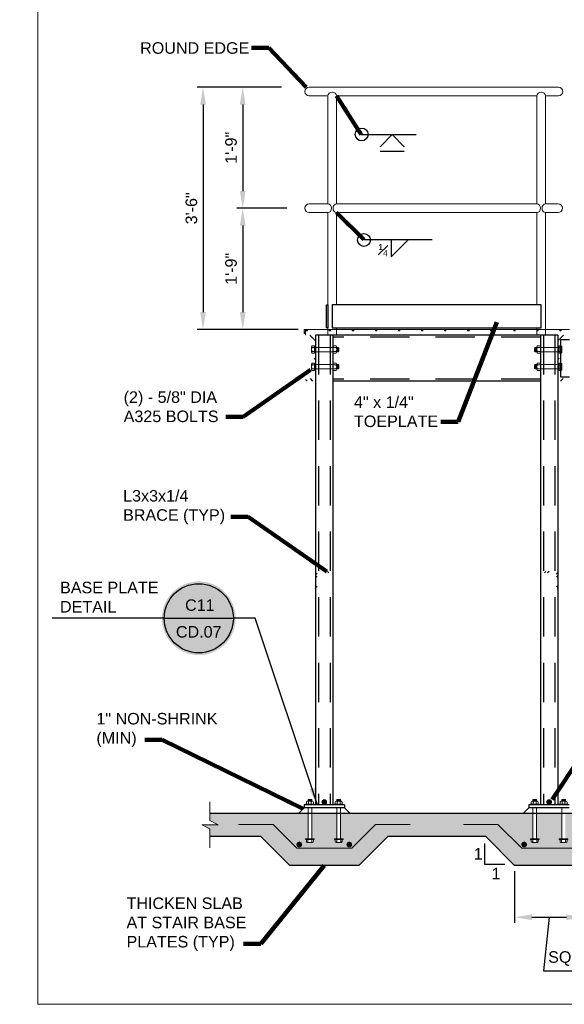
# Model space of a CAD drawing. Header units: inches. Extents: x -997 to -514, y 300 to 628.
# Tile 1 of 9: x -997 to -903, y 300 to 471. Entities that reach past the tile are written whole.
import ezdxf
from ezdxf.enums import TextEntityAlignment as Align

# ---------------------------------------------------------------- set-up
doc = ezdxf.new("R2010")
doc.units = ezdxf.units.IN
doc.header["$MEASUREMENT"] = 0
doc.linetypes.add('DGN Style 2', pattern=[11.367213, 6.820328, -4.546885])
doc.layers.get('DefPoints').update_dxf_attribs({"lineweight": 0})
for name, color, linetype, lineweight in [('G-ANNO-DIMS', 2, 'Continuous', 0), ('G-ANNO-MASK', 1, 'Continuous', 0), ('G-ANNO-NOTE', 4, 'Continuous', 30), ('G-ANNO-PATT', 250, 'Continuous', 0), ('S-ACCS-STRS-FRMG', 127, 'Continuous', 30), ('S-ANNO-DIMS', 2, 'Continuous', 0), ('S-BRCG-DIA~', 25, 'Continuous', 30), ('S-COLS-PRIM', 2, 'Continuous', 30), ('S-FABR-PL~~', 183, 'Continuous', 30), ('S-FNDN-FTNG', 182, 'Continuous', 30), ('S-FNDN-TRMT', 28, 'Continuous', 30), ('S-FSTN-ABLT', 86, 'Continuous', 13), ('S-FSTN-MISC', 35, 'Continuous', 13), ('S-PLAT-FRMG', 101, 'Continuous', 30), ('S-PLAT-GRTG', 1, 'Continuous', 13), ('S-REIN-RBAR', 1, 'Continuous', 70), ('S-SAFE-HRAL', 2, 'Continuous', 13)]:
    doc.layers.add(name, color=color, linetype=linetype, lineweight=lineweight)
doc.layers.add('G-ANNO-NPLT', color=2, linetype='Continuous', lineweight=0, plot=False)
doc.styles.add("AEC_AC_06ArchDims-CC_3-4_1'", font='arial.ttf', dxfattribs={"height": 2})
doc.styles.add("AEC_AC_44Text-LeftTop_1_1'", font='arial.ttf', dxfattribs={"height": 1.5})
doc.styles.add("AEC_AC_45Text-LeftTop_3-4_1'", font='arial.ttf', dxfattribs={"height": 2})
doc.styles.add('Arial', font='arial.ttf')
doc.styles.add('Style-font002', font='font002.shx')
doc.dimstyles.new("AEC_AC_06_Arch-Dims_3-4_1'", dxfattribs={"dimtxt": 2, "dimasz": 3, "dimexe": 1, "dimexo": 1, "dimgap": 1, "dimtad": 1, "dimdec": 4, "dimzin": 15, "dimdsep": 46, "dimlunit": 4, "dimtxsty": "AEC_AC_06ArchDims-CC_3-4_1'", "dimcen": 0.09, "dimclrd": 256, "dimclre": 256, "dimazin": 2, "dimtfac": 0.7, "dimtdec": 4, "dimtix": 1, "dimtmove": 1, "dimatfit": 3, "dimfxl": 1, "dimfrac": 1, "dimtolj": 1, "dimtzin": 15, "dimlwd": 30, "dimlwe": 30, "dimarcsym": 0})
doc.dimstyles.new("AEC_AC_45_Notes_3-4_1'", dxfattribs={"dimtxt": 2, "dimasz": 3, "dimexe": 1, "dimexo": 1, "dimgap": 1, "dimtad": 1, "dimjust": 1, "dimdec": 3, "dimzin": 15, "dimdsep": 46, "dimlunit": 5, "dimtxsty": "AEC_AC_45Text-LeftTop_3-4_1'", "dimblk": 'NONE', "dimcen": 0.09, "dimclrd": 256, "dimclre": 256, "dimazin": 2, "dimtfac": 0.7, "dimtdec": 3, "dimtmove": 1, "dimatfit": 1, "dimfxl": 1, "dimfrac": 1, "dimtolj": 1, "dimtzin": 15, "dimlwd": 30, "dimlwe": 30, "dimarcsym": 0})
doc.dimstyles.new('ARIAL', dxfattribs={"dimtxt": 0.125, "dimasz": 0.125, "dimexe": 0.0625, "dimexo": 0.0625, "dimgap": 0.0625, "dimtad": 1, "dimtoh": 1, "dimdec": 4, "dimzin": 3, "dimdsep": 46, "dimlunit": 4, "dimtxsty": 'Arial', "dimcen": 0.0625, "dimclrd": 30, "dimclre": 30, "dimclrt": 256, "dimadec": 0, "dimazin": 0, "dimtfac": 1, "dimtdec": 4, "dimtmove": 2, "dimatfit": 3, "dimfxl": 1, "dimtolj": 1, "dimtzin": 0, "dimlwd": -1, "dimlwe": -1, "dimarcsym": 1})

# ---------------------------------------------------------------- blocks, each defined once
blk = doc.blocks.new('FASTHR')
at = {"extrusion": (0, 0, -1)}
blk.add_hatch(color=3, dxfattribs=at).paths.add_polyline_path([(0.43, 0.87), (0.3, 1.13), (0.55, 1.13)])
blk.add_hatch(color=3).paths.add_polyline_path([(0.43, 0.87), (0.3, 1.13), (0.55, 1.13)])
for p, q in [((-1.31, 0.25), (1.31, 0.25)), ((-1.31, 0.25), (-1.31, 0)), ((-1.31, 0), (1.31, 0)), ((-1.06, 0.87), (-1.06, 0.25)), ((-0.81, 1.13), (0.81, 1.13)), ((-0.55, 1.66), (0.55, 1.66)), ((-0.55, 1.13), (-0.55, 1.66)), ((-0.43, 1.13), (-0.43, 0.25)), ((-0.38, 0), (0.38, 0)), ((-0.36, 1.39), (0.36, 1.39)), ((0.43, 1.13), (0.43, 0.25)), ((0.55, 1.13), (0.55, 1.66)), ((1.06, 0.87), (1.06, 0.25)), ((1.31, 0.25), (1.31, 0))]:
    blk.add_line(p, q)
blk.add_arc((-0.81, 0.88), 0.25, 90, 180)
blk.add_arc((-0.81, 0.88), 0.25, 90, 180, dxfattribs=at)
for points in [[(-0.3, 1.13), (-0.43, 0.87), (-0.55, 1.13)], [(0.3, 1.13), (0.43, 0.87), (0.55, 1.13)]]:
    blk.add_3dface(points)
blk = doc.blocks.new('FASTHD')
at = {"extrusion": (0, 0, -1)}
blk.add_hatch(color=3, dxfattribs=at).paths.add_polyline_path([(0.63, 0.88), (0.5, 1.13), (0.75, 1.13)])
blk.add_hatch(color=3).paths.add_polyline_path([(0.62, 0.88), (0.5, 1.13), (0.75, 1.13)])
for p, q in [((-1.31, 0.25), (1.31, 0.25)), ((-1.31, 0.25), (-1.31, 0)), ((-1.31, 0), (1.31, 0)), ((-1.06, 0.88), (-1.06, 0.25)), ((-0.81, 1.13), (0.81, 1.13)), ((-0.63, 1.13), (-0.63, 0.25)), ((-0.38, 0), (0.37, 0)), ((0.62, 1.13), (0.62, 0.25)), ((1.06, 0.88), (1.06, 0.25)), ((1.31, 0.25), (1.31, 0))]:
    blk.add_line(p, q)
blk.add_arc((-0.81, 0.88), 0.25, 90, 180)
blk.add_arc((-0.81, 0.88), 0.25, 90, 180, dxfattribs=at)
for points in [[(-0.5, 1.13), (-0.63, 0.88), (-0.75, 1.13)], [(0.5, 1.13), (0.62, 0.88), (0.75, 1.13)]]:
    blk.add_3dface(points)
blk = doc.blocks.new('*D78')
at = {"layer": 'DefPoints', "color": 0, "transparency": 16777216}
for p in [(-950.77, 459.53), (-958.49, 438.53), (-949.83, 438.53)]:
    blk.add_point(p, dxfattribs=at)
at = {"layer": 'G-ANNO-DIMS', "lineweight": 30, "transparency": 16777216}
for p, q in [((-951.77, 459.53), (-959.49, 459.53)), ((-958.49, 456.53), (-958.49, 441.53)), ((-950.83, 438.53), (-959.49, 438.53))]:
    blk.add_line(p, q, dxfattribs=at)
at = {"layer": 'G-ANNO-DIMS', "transparency": 16777216}
for points in [[(-958.99, 456.53), (-957.99, 456.53), (-958.49, 459.53)], [(-958.99, 441.53), (-957.99, 441.53), (-958.49, 438.53)]]:
    blk.add_solid(points, dxfattribs=at)
at = {"layer": 'G-ANNO-DIMS', "color": 0, "lineweight": 30, "transparency": 16777216, "insert": (-960.51, 449.03), "char_height": 2, "attachment_point": 5, "rotation": 90, "style": "AEC_AC_06ArchDims-CC_3-4_1'"}
blk.add_mtext('\\A1;1\'-9"', dxfattribs=at)
blk = doc.blocks.new('*D77')
at = {"layer": 'DefPoints', "color": 0, "transparency": 16777216}
for p in [(-949.83, 438.53), (-958.49, 417.53), (-950.5, 417.53)]:
    blk.add_point(p, dxfattribs=at)
at = {"layer": 'G-ANNO-DIMS', "lineweight": 30, "transparency": 16777216}
for p, q in [((-950.83, 438.53), (-959.49, 438.53)), ((-958.49, 435.53), (-958.49, 420.53)), ((-951.5, 417.53), (-959.49, 417.53))]:
    blk.add_line(p, q, dxfattribs=at)
at = {"layer": 'G-ANNO-DIMS', "transparency": 16777216}
for points in [[(-958.99, 435.53), (-957.99, 435.53), (-958.49, 438.53)], [(-958.99, 420.53), (-957.99, 420.53), (-958.49, 417.53)]]:
    blk.add_solid(points, dxfattribs=at)
at = {"layer": 'G-ANNO-DIMS', "color": 0, "lineweight": 30, "transparency": 16777216, "insert": (-960.51, 428.03), "char_height": 2, "attachment_point": 5, "rotation": 90, "style": "AEC_AC_06ArchDims-CC_3-4_1'"}
blk.add_mtext('\\A1;1\'-9"', dxfattribs=at)
blk = doc.blocks.new('*D79')
at = {"layer": 'DefPoints', "color": 0, "transparency": 16777216}
for p in [(-950.77, 459.53), (-965.37, 417.53), (-947.85, 417.53)]:
    blk.add_point(p, dxfattribs=at)
at = {"layer": 'G-ANNO-DIMS', "lineweight": 30, "transparency": 16777216}
for p, q in [((-951.77, 459.53), (-966.37, 459.53)), ((-965.37, 456.53), (-965.37, 420.53)), ((-948.85, 417.53), (-966.37, 417.53))]:
    blk.add_line(p, q, dxfattribs=at)
at = {"layer": 'G-ANNO-DIMS', "transparency": 16777216}
for points in [[(-965.87, 456.53), (-964.87, 456.53), (-965.37, 459.53)], [(-965.87, 420.53), (-964.87, 420.53), (-965.37, 417.53)]]:
    blk.add_solid(points, dxfattribs=at)
at = {"layer": 'G-ANNO-DIMS', "color": 0, "lineweight": 30, "transparency": 16777216, "insert": (-967.39, 438.53), "char_height": 2, "attachment_point": 5, "rotation": 90, "style": "AEC_AC_06ArchDims-CC_3-4_1'"}
blk.add_mtext('\\A1;3\'-6"', dxfattribs=at)
blk = doc.blocks.new('*D82')
at = {"layer": 'DefPoints', "color": 0, "transparency": 16777216}
for p in [(-911.33, 324.52), (-899.33, 324.52), (-899.33, 315.54)]:
    blk.add_point(p, dxfattribs=at)
at = {"layer": 'G-ANNO-DIMS', "lineweight": 30, "transparency": 16777216}
for p, q in [((-911.33, 323.52), (-911.33, 314.54)), ((-899.33, 323.52), (-899.33, 314.54)), ((-908.33, 315.54), (-902.33, 315.54)), ((-905.33, 315.54), (-906.33, 306.26)), ((-906.33, 306.26), (-886.99, 306.26))]:
    blk.add_line(p, q, dxfattribs=at)
at = {"layer": 'G-ANNO-DIMS', "transparency": 16777216}
for points in [[(-908.33, 316.04), (-908.33, 315.04), (-911.33, 315.54)], [(-902.33, 316.04), (-902.33, 315.04), (-899.33, 315.54)]]:
    blk.add_solid(points, dxfattribs=at)
at = {"layer": 'G-ANNO-DIMS', "color": 0, "lineweight": 30, "transparency": 16777216, "insert": (-896.66, 310.03), "char_height": 2, "attachment_point": 5, "style": "AEC_AC_06ArchDims-CC_3-4_1'"}
blk.add_mtext('\\A1;1\'-0"\\PSQUARE MIN', dxfattribs=at)
blk = doc.blocks.new('_None')
blk = doc.blocks.new('*U123')
at = {"true_color": 0xffffff}
h = blk.add_hatch(color=7, dxfattribs=at)
h.dxf.hatch_style = 1
edge = h.paths.add_edge_path()
edge.add_arc((0, 0), 0.4, 0, 360)
blk.add_line((-0.375, 0), (0.375, 0))
blk.add_circle((0, 0), 0.375)
at = {"layer": 'G-ANNO-NOTE'}
blk.add_line((-0.375, 0), (-1.589, 0), dxfattribs=at)
at = {"style": 'Arial'}
blk.add_attdef('LEFTTITLE', text='', height=0.125, dxfattribs=at).set_placement((-1.491, 0.063), align=Align.BOTTOM_LEFT)
for tag, p in [('DETAIL_001', (-0.106, 0.08)), ('2REFSHEET_001', (-0.232, -0.209))]:
    blk.add_attdef(tag, p, '', height=0.125, dxfattribs=at)
blk.add_attdef('LEFTTITLE2', text='', height=0.125, dxfattribs=at).set_placement((-1.491, -0.063), align=Align.TOP_LEFT)
at = {"layer": 'G-ANNO-NOTE'}
blk.add_leader([(1.286, -2.024), (0.61, 0), (0.375, 0)], dimstyle='ARIAL', override={"dimscale": 1, "dimasz": 0.1875, "dimgap": 0.0625, "dimtad": 0, "dimclrd": 4}, dxfattribs=at)

msp = doc.modelspace()

# ---------------------------------------------------------------- hatches: boundary and pattern name
at = {"layer": 'G-ANNO-PATT'}
h = msp.add_hatch(dxfattribs=at)
h.set_pattern_fill('AR-CONC', color=256, style=0, pattern_type=2)
h.set_pattern_definition([(50, (-898.291, 331.0183), (4.78173, -0.41835), [0.5, -5.5]), (355, (-898.291, 331.0183), (-0.925, 5.01461), [0.4, -4.4]), (100.4514, (-897.8926, 330.9835), (3.85673, 4.59627), [0.42494, -4.67428]), (46.184, (-898.291, 332.3517), (7.11494, -1.10346), [0.75, -8.25]), (96.6356, (-897.698, 332.26), (6.23108, 6.49412), [0.6374, -7.01142]), (351.184, (-898.291, 332.352), (6.2311, 6.49412), [0.6, -6.6]), (21, (-897.6244, 332.0183), (3.97938, -2.68413), [0.5, -5.5]), (326, (-897.6244, 332.0183), (1.6221, 4.83433), [0.4, -4.4]), (71.4514, (-897.293, 331.7947), (5.60148, 2.1502), [0.42494, -4.67428]), (37.5, (-898.291, 331.0183), (0.081066, 2.219292), [0, -4.346667, 0, -4.466667, 0, -4.416667]), (7.5, (-898.291, 331.0183), (1.753797, 2.62941), [0, -2.546667, 0, -4.246667, 0, -1.683333]), (327.5, (-899.7777, 331.0183), (3.558816, -0.150366), [0, -1.666667, 0, -5.2, 0, -6.9]), (317.5, (-900.4444, 331.0183), (3.88791, 0.66737), [0, -2.16667, 0, -3.45333, 0, -4.9])])
h.paths.add_polyline_path([(-782.94964, 328.6666, -0.414213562), (-783.09252, 328.52373), (-783.1997, 328.52373), (-783.27095, 328.52373), (-783.8427, 328.52373), (-783.9142, 328.52373), (-784.02121, 328.52373, -0.414213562), (-784.16408, 328.6666), (-784.1637, 329.02388), (-784.3072, 329.02388), (-784.3072, 329.16688), (-783.8697, 329.16688), (-783.8697, 333.52438), (-789.0577, 333.52438), (-900.83145, 333.52438), (-902.51895, 333.52438), (-902.51895, 329.16688), (-902.08145, 329.16688), (-902.08145, 329.02388), (-902.22445, 329.02388), (-902.22439, 328.6666, -0.414213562), (-902.36727, 328.52373), (-902.47445, 328.52373), (-902.5457, 328.52373), (-903.11745, 328.52373), (-903.18895, 328.52373), (-903.29596, 328.52373, -0.414213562), (-903.43883, 328.6666), (-903.43845, 329.02388), (-903.58195, 329.02388), (-903.58195, 329.16688), (-903.14445, 329.16688), (-903.14445, 333.52438), (-907.5197, 333.52438), (-907.5197, 329.16688), (-907.0822, 329.16688), (-907.0822, 329.02388), (-907.2252, 329.02388), (-907.22514, 328.6666, -0.414213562), (-907.36802, 328.52373), (-907.4752, 328.52373), (-907.54645, 328.52373), (-908.1182, 328.52373), (-908.1897, 328.52373), (-908.29671, 328.52373, -0.414213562), (-908.43958, 328.6666), (-908.4392, 329.02388), (-908.5827, 329.02388), (-908.5827, 329.16688), (-908.1452, 329.16688), (-908.1452, 333.52438), (-909.8327, 333.52438), (-939.8362, 333.52438), (-941.5242, 333.52438), (-941.5242, 329.16688), (-941.0867, 329.16688), (-941.0867, 329.02388), (-941.2297, 329.02388), (-941.22964, 328.6666, -0.414213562), (-941.37252, 328.52373), (-941.4797, 328.52373), (-941.55095, 328.52373), (-942.1227, 328.52373), (-942.1942, 328.52373), (-942.30121, 328.52373, -0.414213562), (-942.44408, 328.6666), (-942.4437, 329.02388), (-942.5872, 329.02388), (-942.5872, 329.16688), (-942.1497, 329.16688), (-942.1497, 333.52438), (-946.52495, 333.52438), (-946.52495, 329.16688), (-946.08745, 329.16688), (-946.08745, 329.02388), (-946.23045, 329.02388), (-946.23039, 328.6666, -0.414213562), (-946.37327, 328.52373), (-946.48045, 328.52373), (-946.5517, 328.52373), (-947.12345, 328.52373), (-947.19495, 328.52373), (-947.30196, 328.52373, -0.414213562), (-947.44483, 328.6666), (-947.44445, 329.02388), (-947.58795, 329.02388), (-947.58795, 329.16688), (-947.15045, 329.16688), (-947.15045, 333.52438), (-948.83745, 333.52438), (-964.1677, 333.52438), (-964.1677, 332.29513), (-962.7302, 331.57638), (-965.60645, 331.57638), (-964.1677, 330.85763), (-964.1677, 329.52438), (-955.3372, 329.52438), (-950.3372, 324.52438), (-938.3372, 324.52438), (-933.3372, 329.52438), (-916.3322, 329.52438), (-911.3322, 324.52438), (-899.3322, 324.52438), (-894.3322, 329.52438), (-794.5572, 329.52438), (-789.5572, 324.52438), (-777.5572, 324.52438), (-772.5572, 329.52438), (-770.80545, 329.52438), (-770.80545, 330.85763), (-772.2442, 331.57638), (-769.36795, 331.57638), (-770.80545, 332.29513), (-770.80545, 333.52438), (-778.0562, 333.52438), (-783.2442, 333.52438), (-783.2442, 329.16688), (-782.8067, 329.16688), (-782.8067, 329.02388), (-782.9497, 329.02388)])
at = {"layer": 'S-COLS-PRIM'}
for points in [[(-943.83679, 335.52438, 1), (-944.83679, 335.52438, 1)], [(-904.83204, 335.52438, 1), (-905.83204, 335.52438, 1)]]:
    msp.add_hatch(color=256, dxfattribs=at).paths.add_polyline_path(points)
at = {"layer": 'S-REIN-RBAR'}
h = msp.add_hatch(color=256, dxfattribs=at)
edge = h.paths.add_edge_path()
edge.add_arc((-948.67598, 328.14399), 0.5, 0, 360)
h = msp.add_hatch(color=256, dxfattribs=at)
edge = h.paths.add_edge_path()
edge.add_arc((-939.99841, 328.14399), 0.5, 180, 540, ccw=False)
h = msp.add_hatch(color=256, dxfattribs=at)
edge = h.paths.add_edge_path()
edge.add_arc((-909.67098, 328.14399), 0.5, 0, 360)

# ---------------------------------------------------------------- linework, layer by layer
at = {"layer": 'G-ANNO-MASK'}
for p, q in [((-964.1677, 332.29513, 0.00197), (-964.1677, 335.56863, 0.00197)), ((-964.1677, 330.85763, 0.00197), (-964.1677, 327.58413, 0.00197))]:
    msp.add_line(p, q, dxfattribs=at)
at = {"layer": 'G-ANNO-MASK', "elevation": 0.00197, "flags": 128}
msp.add_lwpolyline([(-964.1677, 330.85763), (-965.60645, 331.57638), (-962.7302, 331.57638), (-964.1677, 332.29513)], dxfattribs=at)
at = {"layer": 'G-ANNO-NOTE'}
for p, q in [((-937.95345, 451.35038, 0.00197), (-928.4282, 451.35038, 0.00197)), ((-934.67545, 449.20763, 0.00197), (-932.5667, 451.31638, 0.00197)), ((-930.46395, 449.21363, 0.00197), (-932.5667, 451.31638, 0.00197)), ((-934.67545, 448.45738, 0.00197), (-930.46395, 448.45738, 0.00197)), ((-937.46245, 433.12388, 0.00197), (-925.60595, 433.12388, 0.00197)), ((-932.7492, 433.12388, 0.00197), (-932.7492, 430.11863, 0.00197)), ((-932.7492, 430.11863, 0.00197), (-929.74395, 433.12388, 0.00197)), ((-916.5681, 328.30001, 0.00197), (-916.5681, 324.73951, 0.00197)), ((-916.5681, 324.73951, 0.00197), (-913.0076, 324.73951, 0.00197))]:
    msp.add_line(p, q, dxfattribs=at)
for centre in [(-937.85534, 451.35023, 0.00197), (-937.46259, 433.02555, 0.00197)]:
    msp.add_circle(centre, 1.11117, dxfattribs=at)
at = {"layer": 'G-ANNO-NPLT', "ltscale": 1.333333}
msp.add_3dface([(-514.01978, 628.42891, -3.51772), (-994.01978, 628.42891, -3.51772), (-994.01978, 300.42891, -3.51772), (-514.01978, 300.42891, -3.51772)], dxfattribs=at)
at = {"layer": 'S-ACCS-STRS-FRMG', "linetype": 'Continuous'}
for p, q in [((-903.3617, 415.79013, 0.00197), (-901.8217, 415.79013, 0.00197)), ((-903.3617, 415.79013, 0.00197), (-903.3617, 409.27863, 0.00197)), ((-903.3617, 409.27863, 0.00197), (-901.8217, 409.27863, 0.00197))]:
    msp.add_line(p, q, dxfattribs=at)
at = {"layer": 'S-ANNO-DIMS'}
msp.add_point((-911.3322, 324.52438, 0.00197), dxfattribs=at)
at = {"layer": 'S-BRCG-DIA~', "linetype": 'Continuous'}
for p, q in [((-945.8372, 375.33163, 0.00197), (-945.55995, 375.05438, 0.00197)), ((-945.8372, 374.79813, 0.00197), (-945.5872, 374.54813, 0.00197)), ((-944.3117, 375.53538, 0.00197), (-944.0617, 375.28538, 0.00197)), ((-943.77845, 375.53538, 0.00197), (-943.52845, 375.28538, 0.00197)), ((-905.89045, 375.53538, 0.00197), (-906.14045, 375.28538, 0.00197)), ((-905.3572, 375.53538, 0.00197), (-905.6072, 375.28538, 0.00197)), ((-903.8317, 375.33163, 0.00197), (-904.10895, 375.05438, 0.00197)), ((-903.8317, 374.79813, 0.00197), (-904.0817, 374.54813, 0.00197)), ((-945.8372, 373.06863, 0.00197), (-945.5872, 372.81863, 0.00197)), ((-903.8317, 373.06863, 0.00197), (-904.0817, 372.81863, 0.00197))]:
    msp.add_line(p, q, dxfattribs=at)
for p in [(-945.8372, 372.53538, 0.00197), (-945.8372, 372.53538, 0.00197), (-903.8317, 372.53538, 0.00197), (-903.8317, 372.53538, 0.00197)]:
    msp.add_point(p, dxfattribs=at)
at = {"layer": 'S-COLS-PRIM', "linetype": 'Continuous'}
for p, q in [((-945.8372, 416.53463, 0.00197), (-945.8372, 335.02438, 0.00197)), ((-942.8367, 416.53463, 0.00197), (-942.8367, 335.02438, 0.00197)), ((-906.8322, 416.53463, 0.00197), (-906.8322, 335.02438, 0.00197)), ((-903.8317, 416.53463, 0.00197), (-903.8317, 335.02438, 0.00197))]:
    msp.add_line(p, q, dxfattribs=at)
at = {"layer": 'S-COLS-PRIM', "linetype": 'DGN Style 2'}
for p, q in [((-945.3372, 416.53463, 0.00197), (-945.3372, 335.02438, 0.00197)), ((-943.33695, 416.53463, 0.00197), (-943.33695, 335.02438, 0.00197)), ((-906.33195, 416.53463, 0.00197), (-906.33195, 335.02438, 0.00197)), ((-904.3317, 416.53463, 0.00197), (-904.3317, 335.02438, 0.00197))]:
    msp.add_line(p, q, dxfattribs=at)
at = {"layer": 'S-FABR-PL~~', "linetype": 'Continuous'}
for p, q in [((-940.83645, 335.02438, 0.00197), (-947.8372, 335.02438, 0.00197)), ((-947.8372, 335.02438, 0.00197), (-947.8372, 334.52463, 0.00197)), ((-940.83645, 335.02438, 0.00197), (-940.83645, 334.52463, 0.00197)), ((-901.8317, 335.02438, 0.00197), (-908.83245, 335.02438, 0.00197)), ((-908.83245, 335.02438, 0.00197), (-908.83245, 334.52463, 0.00197)), ((-940.83645, 334.52463, 0.00197), (-947.8372, 334.52463, 0.00197)), ((-901.8317, 334.52463, 0.00197), (-908.83245, 334.52463, 0.00197))]:
    msp.add_line(p, q, dxfattribs=at)
for points in [[(-943.96695, 421.78304, 0.00197), (-943.71695, 421.78304, 0.00197), (-943.71695, 417.78304, 0.00197), (-943.96695, 417.78304, 0.00197)], [(-942.96695, 417.78488, 0.00197), (-906.70195, 417.78488, 0.00197), (-906.70195, 421.78488, 0.00197), (-942.96695, 421.78488, 0.00197)]]:
    msp.add_3dface(points, dxfattribs=at)
at = {"layer": 'S-FNDN-FTNG', "linetype": 'Continuous'}
for p, q in [((-770.80545, 333.52438, 0.00197), (-964.1677, 333.52438, 0.00197)), ((-955.3372, 329.52438, 0.00197), (-964.1677, 329.52438, 0.00197)), ((-950.3372, 324.52438, 0.00197), (-955.3372, 329.52438, 0.00197)), ((-938.3372, 324.52438, 0.00197), (-933.3372, 329.52438, 0.00197)), ((-916.3322, 329.52438, 0.00197), (-933.3372, 329.52438, 0.00197)), ((-911.3322, 324.52438, 0.00197), (-916.3322, 329.52438, 0.00197)), ((-938.3372, 324.52438, 0.00197), (-950.3372, 324.52438, 0.00197)), ((-899.3322, 324.52438, 0.00197), (-911.3322, 324.52438, 0.00197))]:
    msp.add_line(p, q, dxfattribs=at)
at = {"layer": 'S-FNDN-TRMT'}
for p, q in [((-947.8372, 334.52463, 0.00197), (-948.83745, 333.52438, 0.00197)), ((-940.83645, 334.52463, 0.00197), (-939.8362, 333.52438, 0.00197)), ((-908.83245, 334.52463, 0.00197), (-909.8327, 333.52438, 0.00197))]:
    msp.add_line(p, q, dxfattribs=at)
at = {"layer": 'S-FSTN-ABLT'}
for p, q in [((-947.15045, 334.52463, 0.00197), (-947.15045, 329.16688, 0.00197)), ((-946.52495, 334.52463, 0.00197), (-946.52495, 329.16688, 0.00197)), ((-942.1497, 334.52463, 0.00197), (-942.1497, 329.16688, 0.00197)), ((-941.5242, 334.52463, 0.00197), (-941.5242, 329.16688, 0.00197)), ((-908.1452, 334.52463, 0.00197), (-908.1452, 329.16688, 0.00197)), ((-907.5197, 334.52463, 0.00197), (-907.5197, 329.16688, 0.00197)), ((-903.14445, 334.52463, 0.00197), (-903.14445, 329.16688, 0.00197)), ((-953.21588, 331.6457, 0.00197), (-959.21588, 331.6457, 0.00197)), ((-949.09455, 327.52438, 0.00197), (-953.21588, 331.6457, 0.00197)), ((-939.57984, 327.52438, 0.00197), (-935.45852, 331.6457, 0.00197)), ((-929.45852, 331.6457, 0.00197), (-935.45852, 331.6457, 0.00197)), ((-914.21088, 331.6457, 0.00197), (-920.21088, 331.6457, 0.00197)), ((-910.08955, 327.52438, 0.00197), (-914.21088, 331.6457, 0.00197)), ((-939.57984, 327.52438, 0.00197), (-949.09455, 327.52438, 0.00197)), ((-900.57484, 327.52438, 0.00197), (-910.08955, 327.52438, 0.00197))]:
    msp.add_line(p, q, dxfattribs=at)
at = {"layer": 'S-FSTN-MISC'}
for p, q in [((-946.5612, 413.54863, 0.00197), (-946.5612, 414.51963, 0.00197)), ((-946.4207, 414.68163, 0.00197), (-946.0572, 414.68163, 0.00197)), ((-946.4207, 414.35813, 0.00197), (-946.0572, 414.35813, 0.00197)), ((-946.4207, 413.71013, 0.00197), (-946.0572, 413.71013, 0.00197)), ((-946.0572, 413.38663, 0.00197), (-946.0572, 414.68163, 0.00197)), ((-946.0452, 414.40913, 0.00197), (-942.8367, 414.40913, 0.00197)), ((-946.0452, 413.65913, 0.00197), (-942.8367, 413.65913, 0.00197)), ((-942.3327, 414.68163, 0.00197), (-942.8367, 414.68163, 0.00197)), ((-942.8367, 413.38663, 0.00197), (-942.8367, 414.68163, 0.00197)), ((-942.3327, 414.35813, 0.00197), (-942.8367, 414.35813, 0.00197)), ((-942.3327, 413.71013, 0.00197), (-942.8367, 413.71013, 0.00197)), ((-942.8362, 413.65913, 0.00197), (-942.8362, 414.40913, 0.00197)), ((-942.19195, 414.51963, 0.00197), (-942.19195, 413.54863, 0.00197)), ((-942.19195, 414.40913, 0.00197), (-941.91095, 414.40913, 0.00197)), ((-942.19195, 413.65913, 0.00197), (-941.91095, 413.65913, 0.00197)), ((-942.09845, 413.75288, 0.00197), (-942.09845, 414.31538, 0.00197)), ((-942.00445, 413.65913, 0.00197), (-942.00445, 414.40913, 0.00197)), ((-941.91095, 413.65913, 0.00197), (-941.91095, 414.40913, 0.00197)), ((-941.91095, 414.40913, 0.00197), (-941.81695, 414.31538, 0.00197)), ((-941.81695, 413.75288, 0.00197), (-941.91095, 413.65913, 0.00197)), ((-941.81695, 413.75288, 0.00197), (-941.81695, 414.31538, 0.00197)), ((-907.75795, 414.40913, 0.00197), (-907.85195, 414.31538, 0.00197)), ((-907.85195, 413.75288, 0.00197), (-907.85195, 414.31538, 0.00197)), ((-907.85195, 413.75288, 0.00197), (-907.75795, 413.65913, 0.00197)), ((-907.47695, 414.40913, 0.00197), (-907.75795, 414.40913, 0.00197)), ((-907.75795, 413.65913, 0.00197), (-907.75795, 414.40913, 0.00197)), ((-907.47695, 413.65913, 0.00197), (-907.75795, 413.65913, 0.00197)), ((-907.66445, 413.65913, 0.00197), (-907.66445, 414.40913, 0.00197)), ((-907.57045, 413.75288, 0.00197), (-907.57045, 414.31538, 0.00197)), ((-907.47695, 414.51963, 0.00197), (-907.47695, 413.54863, 0.00197)), ((-907.3362, 414.68163, 0.00197), (-906.8322, 414.68163, 0.00197)), ((-907.3362, 414.35813, 0.00197), (-906.8322, 414.35813, 0.00197)), ((-907.3362, 413.71013, 0.00197), (-906.8322, 413.71013, 0.00197)), ((-906.8327, 413.65913, 0.00197), (-906.8327, 414.40913, 0.00197)), ((-906.8322, 413.38663, 0.00197), (-906.8322, 414.68163, 0.00197)), ((-903.6237, 414.40913, 0.00197), (-906.8322, 414.40913, 0.00197)), ((-903.6237, 413.65913, 0.00197), (-906.8322, 413.65913, 0.00197)), ((-903.2482, 414.68163, 0.00197), (-903.6117, 414.68163, 0.00197)), ((-903.6117, 413.38663, 0.00197), (-903.6117, 414.68163, 0.00197)), ((-903.2482, 414.35813, 0.00197), (-903.6117, 414.35813, 0.00197)), ((-903.2482, 413.71013, 0.00197), (-903.6117, 413.71013, 0.00197)), ((-903.1077, 413.54863, 0.00197), (-903.1077, 414.51963, 0.00197)), ((-946.4207, 413.38663, 0.00197), (-946.0572, 413.38663, 0.00197)), ((-942.3327, 413.38663, 0.00197), (-942.8367, 413.38663, 0.00197)), ((-907.3362, 413.38663, 0.00197), (-906.8322, 413.38663, 0.00197)), ((-903.2482, 413.38663, 0.00197), (-903.6117, 413.38663, 0.00197)), ((-946.5612, 410.54863, 0.00197), (-946.5612, 411.51963, 0.00197)), ((-946.4207, 411.68163, 0.00197), (-946.0572, 411.68163, 0.00197)), ((-946.4207, 411.35813, 0.00197), (-946.0572, 411.35813, 0.00197)), ((-946.4207, 410.71013, 0.00197), (-946.0572, 410.71013, 0.00197)), ((-946.4207, 410.38663, 0.00197), (-946.0572, 410.38663, 0.00197)), ((-946.0572, 410.38663, 0.00197), (-946.0572, 411.68163, 0.00197)), ((-946.0452, 411.40913, 0.00197), (-942.8367, 411.40913, 0.00197)), ((-946.0452, 410.65913, 0.00197), (-942.8367, 410.65913, 0.00197)), ((-942.3327, 411.68163, 0.00197), (-942.8367, 411.68163, 0.00197)), ((-942.8367, 410.38663, 0.00197), (-942.8367, 411.68163, 0.00197)), ((-942.3327, 411.35813, 0.00197), (-942.8367, 411.35813, 0.00197)), ((-942.3327, 410.71013, 0.00197), (-942.8367, 410.71013, 0.00197)), ((-942.3327, 410.38663, 0.00197), (-942.8367, 410.38663, 0.00197)), ((-942.8362, 410.65913, 0.00197), (-942.8362, 411.40913, 0.00197)), ((-942.19195, 411.51963, 0.00197), (-942.19195, 410.54863, 0.00197)), ((-942.19195, 411.40913, 0.00197), (-941.91095, 411.40913, 0.00197)), ((-942.19195, 410.65913, 0.00197), (-941.91095, 410.65913, 0.00197)), ((-942.09845, 410.75288, 0.00197), (-942.09845, 411.31538, 0.00197)), ((-942.00445, 410.65913, 0.00197), (-942.00445, 411.40913, 0.00197)), ((-941.91095, 410.65913, 0.00197), (-941.91095, 411.40913, 0.00197)), ((-941.91095, 411.40913, 0.00197), (-941.81695, 411.31538, 0.00197)), ((-941.81695, 410.75288, 0.00197), (-941.91095, 410.65913, 0.00197)), ((-941.81695, 410.75288, 0.00197), (-941.81695, 411.31538, 0.00197)), ((-907.75795, 411.40913, 0.00197), (-907.85195, 411.31538, 0.00197)), ((-907.85195, 410.75288, 0.00197), (-907.85195, 411.31538, 0.00197)), ((-907.85195, 410.75288, 0.00197), (-907.75795, 410.65913, 0.00197)), ((-907.47695, 411.40913, 0.00197), (-907.75795, 411.40913, 0.00197)), ((-907.75795, 410.65913, 0.00197), (-907.75795, 411.40913, 0.00197)), ((-907.47695, 410.65913, 0.00197), (-907.75795, 410.65913, 0.00197)), ((-907.66445, 410.65913, 0.00197), (-907.66445, 411.40913, 0.00197)), ((-907.57045, 410.75288, 0.00197), (-907.57045, 411.31538, 0.00197)), ((-907.47695, 411.51963, 0.00197), (-907.47695, 410.54863, 0.00197)), ((-907.3362, 411.68163, 0.00197), (-906.8322, 411.68163, 0.00197)), ((-907.3362, 411.35813, 0.00197), (-906.8322, 411.35813, 0.00197)), ((-907.3362, 410.71013, 0.00197), (-906.8322, 410.71013, 0.00197)), ((-907.3362, 410.38663, 0.00197), (-906.8322, 410.38663, 0.00197)), ((-906.8327, 410.65913, 0.00197), (-906.8327, 411.40913, 0.00197)), ((-906.8322, 410.38663, 0.00197), (-906.8322, 411.68163, 0.00197)), ((-903.6237, 411.40913, 0.00197), (-906.8322, 411.40913, 0.00197)), ((-903.6237, 410.65913, 0.00197), (-906.8322, 410.65913, 0.00197)), ((-903.2482, 411.68163, 0.00197), (-903.6117, 411.68163, 0.00197)), ((-903.6117, 410.38663, 0.00197), (-903.6117, 411.68163, 0.00197)), ((-903.2482, 411.35813, 0.00197), (-903.6117, 411.35813, 0.00197)), ((-903.2482, 410.71013, 0.00197), (-903.6117, 410.71013, 0.00197)), ((-903.2482, 410.38663, 0.00197), (-903.6117, 410.38663, 0.00197)), ((-903.1077, 410.54863, 0.00197), (-903.1077, 411.51963, 0.00197))]:
    msp.add_line(p, q, dxfattribs=at)
at = {"layer": 'S-FSTN-MISC', "extrusion": (0, 0, -1)}
for centre, radius, start, end in [((946.39749, 414.51987, -0.00197), 0.16352, 278.0475694, 81.9524306), ((946.11788, 414.03415, -0.00197), 0.44313, 313.0514028, 46.9485972), ((946.39749, 413.54843, -0.00197), 0.16352, 278.0475694, 81.9524306), ((942.35578, 414.51987, -0.00197), 0.16352, 98.0475667, 261.9524278), ((942.63539, 414.03415, -0.00197), 0.44313, 133.0514028, 226.9485972), ((942.35578, 413.54843, -0.00197), 0.16352, 98.0475667, 261.9524278), ((946.39749, 411.51987, -0.00197), 0.16352, 278.0475694, 81.9524306), ((946.11788, 411.03415, -0.00197), 0.44313, 313.0514028, 46.9485972), ((946.39749, 410.54843, -0.00197), 0.16352, 278.0475694, 81.9524306), ((942.35578, 411.51987, -0.00197), 0.16352, 98.0475667, 261.9524278), ((942.63539, 411.03415, -0.00197), 0.44313, 133.0514028, 226.9485972), ((942.35578, 410.54843, -0.00197), 0.16352, 98.0475667, 261.9524278)]:
    msp.add_arc(centre, radius, start, end, dxfattribs=at)
at = {"layer": 'S-FSTN-MISC'}
for centre, radius, start, end in [((-907.31309, 414.51987, 0.00197), 0.16352, 98.0475667, 261.9524278), ((-907.03348, 414.03415, 0.00197), 0.44313, 133.0514028, 226.9485972), ((-907.31309, 413.54843, 0.00197), 0.16352, 98.0475667, 261.9524278), ((-903.27137, 414.51987, 0.00197), 0.16352, 278.0475694, 81.9524306), ((-903.55098, 414.03415, 0.00197), 0.44313, 313.0514028, 46.9485972), ((-903.27137, 413.54843, 0.00197), 0.16352, 278.0475694, 81.9524306), ((-907.31309, 411.51987, 0.00197), 0.16352, 98.0475667, 261.9524278), ((-907.03348, 411.03415, 0.00197), 0.44313, 133.0514028, 226.9485972), ((-907.31309, 410.54843, 0.00197), 0.16352, 98.0475667, 261.9524278), ((-903.27137, 411.51987, 0.00197), 0.16352, 278.0475694, 81.9524306), ((-903.55098, 411.03415, 0.00197), 0.44313, 313.0514028, 46.9485972), ((-903.27137, 410.54843, 0.00197), 0.16352, 278.0475694, 81.9524306)]:
    msp.add_arc(centre, radius, start, end, dxfattribs=at)
at = {"layer": 'S-PLAT-FRMG', "linetype": 'Continuous'}
for p, q in [((-946.2032, 415.90288, 0.00197), (-946.83495, 416.53463, 0.00197)), ((-945.8372, 415.53688, 0.00197), (-946.14195, 415.84138, 0.00197)), ((-903.8317, 416.53463, 0.00197), (-945.8372, 416.53463, 0.00197)), ((-903.8317, 415.53688, 0.00197), (-903.52695, 415.84138, 0.00197)), ((-903.4657, 415.90288, 0.00197), (-902.83395, 416.53463, 0.00197)), ((-945.8372, 412.30063, 0.00197), (-946.0572, 412.52063, 0.00197)), ((-903.8317, 412.30063, 0.00197), (-903.6117, 412.52063, 0.00197)), ((-945.8372, 411.30263, 0.00197), (-946.0572, 411.52288, 0.00197)), ((-903.8317, 411.30263, 0.00197), (-903.6117, 411.52288, 0.00197)), ((-947.3022, 408.53363, 0.00197), (-947.6097, 408.84113, 0.00197)), ((-946.3042, 408.53363, 0.00197), (-946.7507, 408.98013, 0.00197)), ((-906.8322, 408.53363, 0.00197), (-942.8367, 408.53363, 0.00197)), ((-903.3647, 408.53363, 0.00197), (-902.9182, 408.98013, 0.00197))]:
    msp.add_line(p, q, dxfattribs=at)
at = {"layer": 'S-PLAT-FRMG', "linetype": 'DGN Style 2'}
for p, q in [((-906.8322, 416.15338, 0.00197), (-942.8367, 416.15338, 0.00197)), ((-906.8322, 408.91513, 0.00197), (-942.8367, 408.91513, 0.00197))]:
    msp.add_line(p, q, dxfattribs=at)
at = {"layer": 'S-PLAT-GRTG', "linetype": 'Continuous'}
for p, q in [((-901.8217, 417.53488, 0.00197), (-947.8472, 417.53488, 0.00197)), ((-947.8472, 417.53488, 0.00197), (-947.8472, 416.78488, 0.00197)), ((-947.8472, 417.26638, 0.00197), (-947.5972, 417.01613, 0.00197)), ((-947.8472, 417.11663, 0.00197), (-947.5972, 416.86663, 0.00197)), ((-947.5972, 417.53488, 0.00197), (-947.5972, 416.53463, 0.00197)), ((-947.48595, 417.38713, 0.00197), (-947.3382, 417.53488, 0.00197)), ((-947.4387, 417.28463, 0.00197), (-947.2362, 417.48763, 0.00197)), ((-943.4862, 417.38713, 0.00197), (-943.33845, 417.53488, 0.00197)), ((-943.43895, 417.28463, 0.00197), (-943.2362, 417.48763, 0.00197)), ((-939.4862, 417.38713, 0.00197), (-939.3382, 417.53488, 0.00197)), ((-939.4387, 417.28463, 0.00197), (-939.23595, 417.48763, 0.00197)), ((-935.48445, 417.38713, 0.00197), (-935.3367, 417.53488, 0.00197)), ((-935.4372, 417.28463, 0.00197), (-935.2347, 417.48763, 0.00197)), ((-931.4847, 417.38713, 0.00197), (-931.33695, 417.53488, 0.00197)), ((-931.43745, 417.28463, 0.00197), (-931.2347, 417.48763, 0.00197)), ((-927.4847, 417.38713, 0.00197), (-927.3367, 417.53488, 0.00197)), ((-927.4372, 417.28463, 0.00197), (-927.23445, 417.48763, 0.00197)), ((-923.48295, 417.38713, 0.00197), (-923.3352, 417.53488, 0.00197)), ((-923.4357, 417.28463, 0.00197), (-923.2332, 417.48763, 0.00197)), ((-919.4832, 417.38713, 0.00197), (-919.33545, 417.53488, 0.00197)), ((-919.43595, 417.28463, 0.00197), (-919.2332, 417.48763, 0.00197)), ((-915.4832, 417.38713, 0.00197), (-915.3352, 417.53488, 0.00197)), ((-915.4357, 417.28463, 0.00197), (-915.23295, 417.48763, 0.00197)), ((-911.48145, 417.38713, 0.00197), (-911.3337, 417.53488, 0.00197)), ((-911.4342, 417.28463, 0.00197), (-911.2317, 417.48763, 0.00197)), ((-907.4817, 417.38713, 0.00197), (-907.33395, 417.53488, 0.00197)), ((-907.43445, 417.28463, 0.00197), (-907.2317, 417.48763, 0.00197)), ((-903.4817, 417.38713, 0.00197), (-903.3337, 417.53488, 0.00197)), ((-903.4342, 417.28463, 0.00197), (-903.23145, 417.48763, 0.00197)), ((-947.8472, 416.78488, 0.00197), (-947.5972, 416.78488, 0.00197))]:
    msp.add_line(p, q, dxfattribs=at)
for points in [[(-947.2362, 417.53488, 0.00197), (-947.48595, 417.53488, 0.00197), (-947.48595, 417.28463, 0.00197), (-947.2362, 417.28463, 0.00197)], [(-943.2362, 417.53488, 0.00197), (-943.4862, 417.53488, 0.00197), (-943.4862, 417.28463, 0.00197), (-943.2362, 417.28463, 0.00197)], [(-939.23595, 417.53488, 0.00197), (-939.4862, 417.53488, 0.00197), (-939.4862, 417.28463, 0.00197), (-939.23595, 417.28463, 0.00197)], [(-935.2347, 417.53488, 0.00197), (-935.48445, 417.53488, 0.00197), (-935.48445, 417.28463, 0.00197), (-935.2347, 417.28463, 0.00197)], [(-931.2347, 417.53488, 0.00197), (-931.4847, 417.53488, 0.00197), (-931.4847, 417.28463, 0.00197), (-931.2347, 417.28463, 0.00197)], [(-927.23445, 417.53488, 0.00197), (-927.4847, 417.53488, 0.00197), (-927.4847, 417.28463, 0.00197), (-927.23445, 417.28463, 0.00197)], [(-923.2332, 417.53488, 0.00197), (-923.48295, 417.53488, 0.00197), (-923.48295, 417.28463, 0.00197), (-923.2332, 417.28463, 0.00197)], [(-919.2332, 417.53488, 0.00197), (-919.4832, 417.53488, 0.00197), (-919.4832, 417.28463, 0.00197), (-919.2332, 417.28463, 0.00197)], [(-915.23295, 417.53488, 0.00197), (-915.4832, 417.53488, 0.00197), (-915.4832, 417.28463, 0.00197), (-915.23295, 417.28463, 0.00197)], [(-911.2317, 417.53488, 0.00197), (-911.48145, 417.53488, 0.00197), (-911.48145, 417.28463, 0.00197), (-911.2317, 417.28463, 0.00197)], [(-907.2317, 417.53488, 0.00197), (-907.4817, 417.53488, 0.00197), (-907.4817, 417.28463, 0.00197), (-907.2317, 417.28463, 0.00197)], [(-903.23145, 417.53488, 0.00197), (-903.4817, 417.53488, 0.00197), (-903.4817, 417.28463, 0.00197), (-903.23145, 417.28463, 0.00197)]]:
    msp.add_3dface(points, dxfattribs=at)
at = {"layer": 'S-SAFE-HRAL', "linetype": 'Continuous'}
for p, q in [((-946.93919, 459.53539, 0.00197), (-903.73417, 459.53539, 0.00197)), ((-946.93919, 458.03539, 0.00197), (-943.71695, 458.03539, 0.00197)), ((-943.71695, 458.03539, 0.00197), (-943.71695, 439.28488, 0.00197)), ((-942.21695, 458.03539, 0.00197), (-942.21695, 439.28488, 0.00197)), ((-942.21695, 458.03539, 0.00197), (-907.45195, 458.03539, 0.00197)), ((-907.45195, 458.03539, 0.00197), (-907.45195, 439.28488, 0.00197)), ((-903.73417, 458.03539, 0.00197), (-905.95195, 458.03539, 0.00197)), ((-905.95195, 458.03539, 0.00197), (-905.95195, 439.28488, 0.00197)), ((-946.96695, 439.28488, 0.00197), (-943.71695, 439.28488, 0.00197)), ((-942.21695, 439.28488, 0.00197), (-907.45195, 439.28488, 0.00197)), ((-903.76192, 439.28488, 0.00197), (-905.95195, 439.28488, 0.00197)), ((-946.96695, 437.78488, 0.00197), (-943.71695, 437.78488, 0.00197)), ((-943.71695, 437.78488, 0.00197), (-943.71695, 416.53463, 0.00197)), ((-942.21695, 437.78488, 0.00197), (-907.45195, 437.78488, 0.00197)), ((-942.21695, 437.78488, 0.00197), (-942.21695, 421.78488, 0.00197)), ((-907.45195, 437.78488, 0.00197), (-907.45195, 421.78488, 0.00197)), ((-903.76192, 437.78488, 0.00197), (-905.95195, 437.78488, 0.00197)), ((-905.95195, 437.78488, 0.00197), (-905.95195, 416.53463, 0.00197)), ((-942.21695, 417.78488, 0.00197), (-942.21695, 416.53463, 0.00197)), ((-907.45195, 417.78488, 0.00197), (-907.45195, 416.53463, 0.00197))]:
    msp.add_line(p, q, dxfattribs=at)
at = {"layer": 'S-SAFE-HRAL', "linetype": 'Continuous', "extrusion": (0, 0, -1)}
for centre in [(946.93919, 458.78527, -0.00197), (946.96694, 438.53476, -0.00197)]:
    msp.add_arc(centre, 0.75, 0, 90, dxfattribs=at)
at = {"layer": 'S-SAFE-HRAL'}
for centre in [(-903.73417, 458.78539, 0.00197), (-903.76192, 438.53488, 0.00197)]:
    msp.add_arc(centre, 0.75, 270, 90, dxfattribs=at)
at = {"layer": 'S-SAFE-HRAL', "linetype": 'Continuous'}
for centre in [(-946.93919, 458.78551, 0.00197), (-946.96694, 438.535, 0.00197)]:
    msp.add_arc(centre, 0.75, 180, 270, dxfattribs=at)
at = {"layer": 'S-SAFE-HRAL'}
for centre, major_axis, ratio in [((-942.96695, 458.03539, 0.00197), (-0.75, 0), 0.844946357), ((-906.70195, 458.03539, 0.00197), (-0.75, 0), 0.844946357), ((-943.71695, 438.53488, 0.00197), (0, 0.75), 0.814825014), ((-907.45195, 438.53488, 0.00197), (0, 0.75), 0.814825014)]:
    msp.add_ellipse(centre, major_axis=major_axis, ratio=ratio, start_param=3.141592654, end_param=6.283185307, dxfattribs=at)
at = {"layer": 'S-SAFE-HRAL', "extrusion": (0, 0, -1)}
for centre in [(-942.21695, 438.53488, 0.00197), (-905.95195, 438.53488, 0.00197)]:
    msp.add_ellipse(centre, major_axis=(0, 0.75), ratio=0.814825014, start_param=3.141592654, end_param=6.283185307, dxfattribs=at)

# ---------------------------------------------------------------- block references
at = {"layer": 'G-ANNO-NOTE'}
ref = msp.add_blockref('*U123', (-966.11591, 367.40333), dxfattribs=dict(at, xscale=16, yscale=16, zscale=16))
ref.add_attrib('DETAIL_001', 'C11', (-968.49176, 368.68743), dxfattribs={"layer": '0', "height": 2, "style": 'Arial'})
ref.add_attrib('2REFSHEET_001', 'CD.07', (-970.0818, 364.05574), dxfattribs={"layer": '0', "height": 2, "style": 'Arial'})
ref.add_attrib('LEFTTITLE_001', 'BASE PLATE', (-990.17863, 371.73666), dxfattribs={"layer": '0', "height": 2, "style": 'Arial'})
ref.add_attrib('LEFTTITLE_002', 'DETAIL', (-990.18954, 368.40333), dxfattribs={"layer": '0', "height": 2, "style": 'Arial'})
at = {"layer": 'S-FSTN-ABLT', "extrusion": (0, 0, -1), "xscale": 0.5715024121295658, "yscale": 0.5715024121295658, "zscale": 0.5715024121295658}
for p in [(946.8377, 335.02463, -0.00197), (907.83245, 335.02463, -0.00197)]:
    msp.add_blockref('FASTHR', p, dxfattribs=at)
at = {"layer": 'S-FSTN-ABLT', "xscale": 0.5715024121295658, "yscale": 0.5715024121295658, "zscale": 0.5715024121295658}
for p in [(-941.83695, 335.02463, 0.00197), (-902.8317, 335.02463, 0.00197)]:
    msp.add_blockref('FASTHR', p, dxfattribs=at)
at = {"layer": 'S-FSTN-ABLT', "xscale": 0.5715024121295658, "yscale": 0.5715024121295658, "zscale": 0.5715024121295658, "rotation": 180}
for p in [(-946.83795, 329.16688, 0.00197), (-941.8372, 329.16688, 0.00197), (-907.8327, 329.16688, 0.00197), (-902.83195, 329.16688, 0.00197)]:
    msp.add_blockref('FASTHD', p, dxfattribs=at)

# ---------------------------------------------------------------- texts
at = {"layer": 'G-ANNO-NOTE'}
for s, insert, char_height, attachment_point, style in [('ROUND EDGE', (-976.29086, 465.31702, 0.00197), 2, 7, "AEC_AC_45Text-LeftTop_3-4_1'"), ('{\\H0.7x;\\A1;\\S1#4;}', (-934.9706, 432.32459, 0.00197), 1.5, 1, "AEC_AC_44Text-LeftTop_1_1'"), ('4" x {\\A1;\\H1x;1/4}"\\PTOEPLATE', (-939.18664, 405.91433), 2, 1, "AEC_AC_45Text-LeftTop_3-4_1'"), ('1" NON-SHRINK\\P(MIN)', (-983.87615, 345.04618, 0.00197), 2, 7, "AEC_AC_45Text-LeftTop_3-4_1'"), ('THICKEN SLAB\\PAT STAIR BASE\\PPLATES (TYP)', (-978.64898, 318.96097, 0.00197), 2, 1, "AEC_AC_45Text-LeftTop_3-4_1'")]:
    msp.add_mtext(s, dxfattribs=dict(at, insert=insert, char_height=char_height, attachment_point=attachment_point, style=style))
at = {"layer": 'G-ANNO-NOTE', "char_height": 2, "style": "AEC_AC_45Text-LeftTop_3-4_1'"}
for s, insert, width, attachment_point in [('(2) - {\\A1;5/8}" DIA A325 BOLTS', (-979.14695, 406.77539, 0.00197), 21.2003747, 1), ('L3x3x{\\A1;\\H1x;1/4} BRACE (TYP)', (-979.24201, 383.72128, 0.00197), 17.6595023, 7)]:
    msp.add_mtext(s, dxfattribs=dict(at, insert=insert, width=width, attachment_point=attachment_point))
at = {"layer": 'G-ANNO-NOTE', "char_height": 1.9999995, "attachment_point": 1, "line_spacing_factor": 0.789074, "style": 'Style-font002'}
for insert in [(-918.41868, 327.52806, 0.00197), (-915.31606, 324.12927, 0.00197)]:
    msp.add_mtext('\\fArial|b0|i0|c00|p39;1', dxfattribs=dict(at, insert=insert))

# ---------------------------------------------------------------- dimensions: what is measured, and where the dimension line sits
at = {"layer": 'G-ANNO-DIMS', "lineweight": 30}
for base, p1, p2, picture, middle in [((-965.37156, 417.53488, 0.00197), (-950.77462, 459.53488, 0.00197), (-947.8472, 417.53488, 0.00197), '*D79', (-967.39339, 438.53488, 0.00197)), ((-958.48621, 438.53476, 0.00197), (-950.77462, 459.53488, 0.00197), (-949.83199, 438.53476, 0.00197), '*D78', (-960.50736, 449.03482, 0.00197)), ((-958.48621, 417.53488, 0.00197), (-949.83199, 438.53476, 0.00197), (-950.49921, 417.53488, 0.00197), '*D77', (-960.50736, 428.03482, 0.00197))]:
    dim = msp.add_linear_dim(base=base, p1=p1, p2=p2, angle=270, dimstyle="AEC_AC_06_Arch-Dims_3-4_1'", dxfattribs=at)
    dim.commit()
    dim.dimension.update_dxf_attribs({"geometry": picture, "text_midpoint": middle})
dim = msp.add_linear_dim(base=(-899.3322, 315.54352, 0.00197), p1=(-911.3322, 324.52438, 0.00197), p2=(-899.3322, 324.52438, 0.00197), text='<>\\PSQUARE MIN', dimstyle="AEC_AC_06_Arch-Dims_3-4_1'", dxfattribs=at)
dim.commit()
dim.dimension.update_dxf_attribs({"geometry": '*D82', "text_midpoint": (-905.3322, 306.26392, 0.00197), "dimtype": 160})

# ---------------------------------------------------------------- leaders
at = {"layer": 'G-ANNO-NOTE', "lineweight": 30, "annotation_type": 0, "has_hookline": 1}
for points, hookline_direction, text_width in [([(-947.49727, 459.53539, 0.00197), (-953.98262, 466.35132, 0.00197), (-956.98262, 466.35132, 0.00197)], 1, 18.56889), ([(-914.39912, 418.76913), (-921.1242, 401.51316), (-924.1242, 401.51316)], 1, 14.37926), ([(-946.75178, 410.53222, 0.00197), (-958.41239, 402.37422, 0.00197), (-961.41239, 402.37422, 0.00197)], 1, 16.31651), ([(-943.9272, 375.53538, 0.00197), (-957.53634, 385.03301, 0.00197), (-960.53634, 385.03301, 0.00197)], 1, 17.39154), ([(-948.0117, 334.35013, 0.00197), (-972.47388, 346.3294, 0.00197), (-975.47388, 346.3294, 0.00197)], 1, 20.70805), ([(-904.83204, 335.97297, 0.00197), (-899.75499, 343.5192, 0.00197), (-896.75499, 343.5192, 0.00197)], 0, 13.81173), ([(-944.3372, 324.52438, 0.00197), (-955.33184, 310.91245, 0.00197), (-958.33184, 310.91245, 0.00197)], 1, 20.65484)]:
    msp.add_leader(points, dimstyle="AEC_AC_45_Notes_3-4_1'", override={"dimtad": 0, "dimclrd": 0, "dimlwd": 65534}, dxfattribs=dict(at, hookline_direction=hookline_direction, text_width=text_width))
at = {"layer": 'G-ANNO-NOTE', "lineweight": 30}
for points in [[(-942.21695, 458.03539, 0.00197), (-937.95345, 451.35038, 0.00197)], [(-942.21695, 437.78488, 0.00197), (-937.46245, 433.12388, 0.00197)]]:
    msp.add_leader(points, dimstyle="AEC_AC_45_Notes_3-4_1'", override={"dimclrd": 0, "dimlwd": 65534}, dxfattribs=at)

doc.saveas('drawing.dxf')
